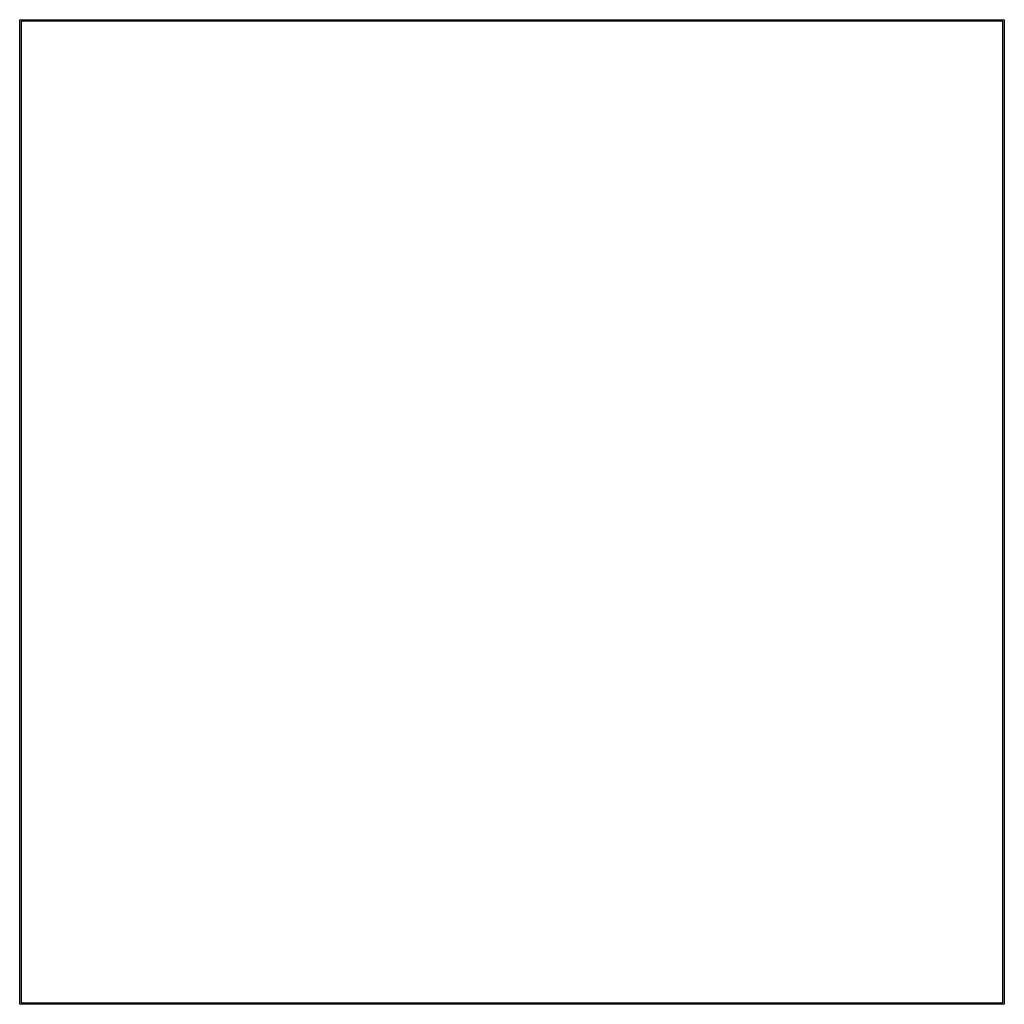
# Model space of a CAD drawing. Extents: x 168.9 to 231.1, y -101 to -39.
import ezdxf

# ---------------------------------------------------------------- set-up
doc = ezdxf.new("R2010")
doc.units = 0
doc.layers.add('BLACK', color=7, linetype='CONTINUOUS')

msp = doc.modelspace()

# ---------------------------------------------------------------- linework, layer by layer
at = {"layer": 'BLACK', "linetype": 'CONTINUOUS'}
for p, q in [((168.95, -39), (168.965, -38.9646)), ((168.95, -101), (168.95, -39)), ((168.965, -38.9646), (169, -38.95)), ((169, -38.95), (231, -38.95)), ((169.05, -39.05), (169.05, -100.95)), ((230.95, -39.05), (169.05, -39.05)), ((230.95, -100.95), (230.95, -39.05)), ((231, -38.95), (231.035, -38.9646)), ((231.035, -38.9646), (231.05, -39)), ((231.05, -39), (231.05, -101)), ((168.965, -101.035), (168.95, -101)), ((169, -101.05), (168.965, -101.035)), ((231, -101.05), (169, -101.05)), ((169.05, -100.95), (230.95, -100.95)), ((231.035, -101.035), (231, -101.05)), ((231.05, -101), (231.035, -101.035))]:
    msp.add_line(p, q, dxfattribs=at)

doc.saveas('drawing.dxf')
